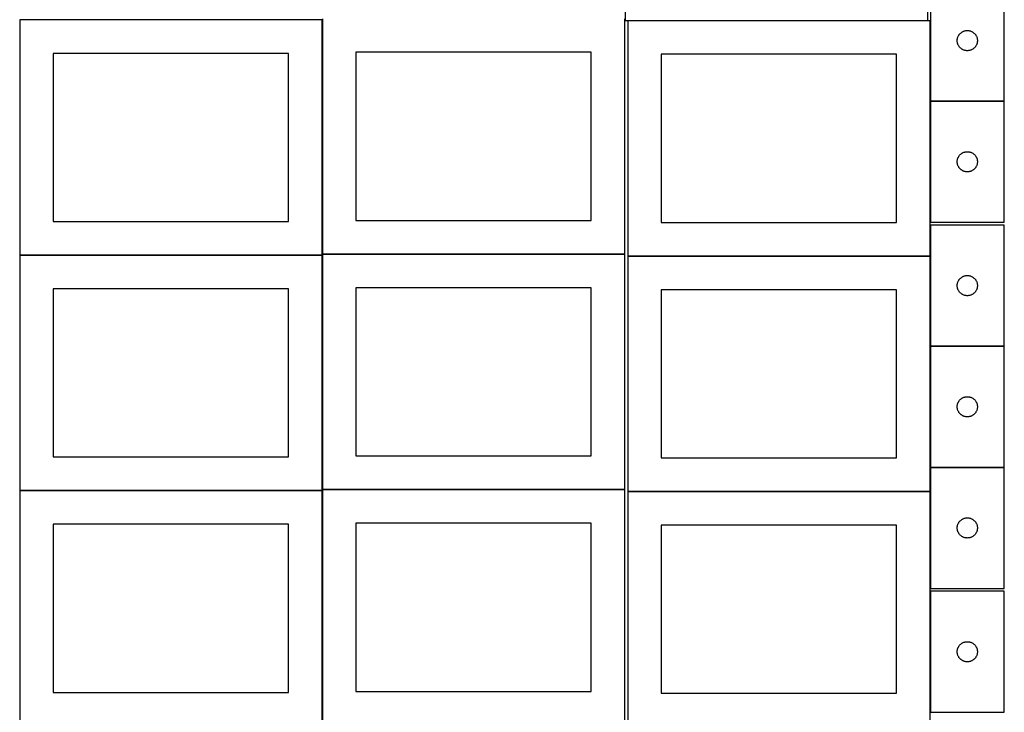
# Model space of a CAD drawing. Header units: millimetres. Extents: x 7 to 1493, y 7 to 2993.
# Tile 4 of 15: x 7 to 1471, y 731 to 1761. Entities that reach past the tile are written whole.
import ezdxf

# ---------------------------------------------------------------- set-up
doc = ezdxf.new("R2010")
doc.units = ezdxf.units.MM
doc.layers.add('COMMON', color=5, linetype='CONTINUOUS', true_color=0x0000ff)
doc.layers.add('CUT', color=7, linetype='CONTINUOUS', true_color=0x000000)

msp = doc.modelspace()

# ---------------------------------------------------------------- linework, layer by layer
at = {"layer": 'COMMON'}
for p, q in [((456.624735, 1761.299045), (456.624735, 1412.811045)), ((910.899118, 1759.987707), (1357.153, 1759.987707)), ((1360.999118, 1759.887707), (1360.999118, 1640.247744)), ((1360.999118, 1640.047743), (1360.999118, 1460.047743)), ((1361.099119, 1640.147743), (1471.099119, 1640.147743)), ((1360.999118, 1455.873404), (1360.999118, 1409.887707)), ((456.524735, 1411.199045), (6.524735, 1411.199045)), ((456.629985, 1062.611044), (456.629985, 1411.099044)), ((456.729985, 1412.711044), (906.729985, 1412.711044)), ((910.899118, 1409.787706), (1360.899118, 1409.787706)), ((1360.999118, 1409.687706), (1360.999118, 1275.873404)), ((1360.999118, 1275.673403), (1360.999118, 1095.673403)), ((1361.099119, 1275.773403), (1471.099119, 1275.773403)), ((1360.999118, 1095.473402), (1360.999118, 1059.687706)), ((1361.099119, 1095.573402), (1471.099119, 1095.573402)), ((6.524735, 1060.999043), (456.524735, 1060.999043)), ((456.624735, 1060.899043), (456.624735, 712.411043)), ((906.729985, 1062.511044), (456.729985, 1062.511044)), ((1360.899118, 1059.587706), (910.899118, 1059.587706)), ((1360.999118, 1059.487705), (1360.999118, 915.473402)), ((1360.999118, 911.299063), (1360.999118, 731.299063))]:
    msp.add_line(p, q, dxfattribs=at)
at = {"layer": 'CUT'}
for p, q in [((907.153, 2110.087708), (907.153, 1760.087708)), ((1357.153, 1760.087708), (1357.153, 2110.087708)), ((1361.099119, 1820.247744), (1361.099119, 1640.247744)), ((1471.099119, 1640.247744), (1471.099119, 1820.247744)), ((456.524735, 1761.299045), (6.524735, 1761.299045)), ((6.524735, 1761.299045), (6.524735, 1411.299045)), ((456.524735, 1411.299045), (456.524735, 1761.299045)), ((456.729985, 1762.811045), (456.729985, 1412.811045)), ((906.729985, 1412.811045), (906.729985, 1762.811045)), ((907.153, 1760.087708), (1357.153, 1760.087708)), ((1360.899118, 1759.887707), (910.899118, 1759.887707)), ((910.899118, 1759.887707), (910.899118, 1409.887707)), ((1360.899118, 1409.887707), (1360.899118, 1759.887707)), ((1407.407803, 1742.473169), (1408.048676, 1742.904377)), ((1408.048676, 1742.904377), (1408.710898, 1743.302022)), ((1408.710898, 1743.302022), (1409.392712, 1743.66505)), ((1409.392712, 1743.66505), (1410.092311, 1743.992497)), ((1410.092311, 1743.992497), (1410.807838, 1744.283496)), ((1410.807838, 1744.283496), (1411.537397, 1744.537274)), ((1411.537397, 1744.537274), (1412.279052, 1744.75316)), ((1412.279052, 1744.75316), (1413.030838, 1744.930579)), ((1413.030838, 1744.930579), (1413.79076, 1745.069062)), ((1413.79076, 1745.069062), (1414.556804, 1745.168242)), ((1414.556804, 1745.168242), (1415.326938, 1745.227855)), ((1415.326938, 1745.227855), (1416.099119, 1745.247744)), ((1416.099119, 1745.247744), (1416.8713, 1745.227855)), ((1416.8713, 1745.227855), (1417.641434, 1745.168242)), ((1417.641434, 1745.168242), (1418.407478, 1745.069062)), ((1418.407478, 1745.069062), (1419.1674, 1744.930579)), ((1419.1674, 1744.930579), (1419.919186, 1744.75316)), ((1419.919186, 1744.75316), (1420.660842, 1744.537274)), ((1420.660842, 1744.537274), (1421.3904, 1744.283496)), ((1421.3904, 1744.283496), (1422.105928, 1743.992497)), ((1422.105928, 1743.992497), (1422.805526, 1743.66505)), ((1422.805526, 1743.66505), (1423.48734, 1743.302022)), ((1423.48734, 1743.302022), (1424.149562, 1742.904377)), ((1424.149562, 1742.904377), (1424.790436, 1742.473169)), ((1401.104092, 1730.633962), (1401.143856, 1731.405376)), ((1401.104092, 1729.861525), (1401.104092, 1730.633962)), ((1401.143856, 1729.090112), (1401.104092, 1729.861525)), ((1401.143856, 1731.405376), (1401.223279, 1732.173719)), ((1401.223279, 1728.321768), (1401.143856, 1729.090112)), ((1401.223279, 1732.173719), (1401.34215, 1732.936955)), ((1401.34215, 1727.558532), (1401.223279, 1728.321768)), ((1401.34215, 1732.936955), (1401.500154, 1733.69306)), ((1401.500154, 1733.69306), (1401.696871, 1734.440028)), ((1401.696871, 1734.440028), (1401.931781, 1735.175879)), ((1401.931781, 1735.175879), (1402.20426, 1735.898662)), ((1402.20426, 1735.898662), (1402.513585, 1736.60646)), ((1402.513585, 1736.60646), (1402.858937, 1737.297395)), ((1402.858937, 1737.297395), (1403.2394, 1737.969636)), ((1403.2394, 1737.969636), (1403.653964, 1738.6214)), ((1403.653964, 1738.6214), (1404.10153, 1739.250958)), ((1404.10153, 1739.250958), (1404.580912, 1739.856641)), ((1404.580912, 1739.856641), (1405.090839, 1740.436844)), ((1405.090839, 1740.436844), (1405.629957, 1740.990027)), ((1405.629957, 1740.990027), (1406.196837, 1741.514723)), ((1406.196837, 1741.514723), (1406.789977, 1742.009541)), ((1406.789977, 1742.009541), (1407.407803, 1742.473169)), ((1424.790436, 1742.473169), (1425.408261, 1742.009541)), ((1425.408261, 1742.009541), (1426.001401, 1741.514723)), ((1426.001401, 1741.514723), (1426.568281, 1740.990027)), ((1426.568281, 1740.990027), (1427.1074, 1740.436844)), ((1427.1074, 1740.436844), (1427.617326, 1739.856641)), ((1427.617326, 1739.856641), (1428.096708, 1739.250958)), ((1428.096708, 1739.250958), (1428.544274, 1738.6214)), ((1428.544274, 1738.6214), (1428.958839, 1737.969636)), ((1428.958839, 1737.969636), (1429.339301, 1737.297395)), ((1429.339301, 1737.297395), (1429.684653, 1736.60646)), ((1429.684653, 1736.60646), (1429.993979, 1735.898662)), ((1429.993979, 1735.898662), (1430.266458, 1735.175879)), ((1430.266458, 1735.175879), (1430.501367, 1734.440028)), ((1430.501367, 1734.440028), (1430.698085, 1733.69306)), ((1430.698085, 1733.69306), (1430.856088, 1732.936955)), ((1430.856088, 1732.936955), (1430.974959, 1732.173719)), ((1430.974959, 1728.321768), (1430.856088, 1727.558532)), ((1430.974959, 1732.173719), (1431.054382, 1731.405376)), ((1431.054382, 1729.090112), (1430.974959, 1728.321768)), ((1431.054382, 1731.405376), (1431.094146, 1730.633962)), ((1431.094146, 1729.861525), (1431.054382, 1729.090112)), ((1431.094146, 1730.633962), (1431.094146, 1729.861525)), ((1401.500154, 1726.802428), (1401.34215, 1727.558532)), ((1401.696871, 1726.055459), (1401.500154, 1726.802428)), ((1401.931781, 1725.319608), (1401.696871, 1726.055459)), ((1402.20426, 1724.596825), (1401.931781, 1725.319608)), ((1402.513585, 1723.889028), (1402.20426, 1724.596825)), ((1402.858937, 1723.198093), (1402.513585, 1723.889028)), ((1403.2394, 1722.525852), (1402.858937, 1723.198093)), ((1403.653964, 1721.874088), (1403.2394, 1722.525852)), ((1404.10153, 1721.244529), (1403.653964, 1721.874088)), ((1404.580912, 1720.638846), (1404.10153, 1721.244529)), ((1405.090839, 1720.058644), (1404.580912, 1720.638846)), ((1405.629957, 1719.505461), (1405.090839, 1720.058644)), ((1406.196837, 1718.980765), (1405.629957, 1719.505461)), ((1406.789977, 1718.485947), (1406.196837, 1718.980765)), ((1407.407803, 1718.022319), (1406.789977, 1718.485947)), ((1408.048676, 1717.59111), (1407.407803, 1718.022319)), ((1408.710898, 1717.193465), (1408.048676, 1717.59111)), ((1409.392712, 1716.830437), (1408.710898, 1717.193465)), ((1410.092311, 1716.50299), (1409.392712, 1716.830437)), ((1410.807838, 1716.211991), (1410.092311, 1716.50299)), ((1411.537397, 1715.958213), (1410.807838, 1716.211991)), ((1412.279052, 1715.742328), (1411.537397, 1715.958213)), ((1413.030838, 1715.564908), (1412.279052, 1715.742328)), ((1413.79076, 1715.426425), (1413.030838, 1715.564908)), ((1414.556804, 1715.327246), (1413.79076, 1715.426425)), ((1415.326938, 1715.267632), (1414.556804, 1715.327246)), ((1416.099119, 1715.247744), (1415.326938, 1715.267632)), ((1416.8713, 1715.267632), (1416.099119, 1715.247744)), ((1417.641434, 1715.327246), (1416.8713, 1715.267632)), ((1418.407478, 1715.426425), (1417.641434, 1715.327246)), ((1419.1674, 1715.564908), (1418.407478, 1715.426425)), ((1419.919186, 1715.742328), (1419.1674, 1715.564908)), ((1420.660842, 1715.958213), (1419.919186, 1715.742328)), ((1421.3904, 1716.211991), (1420.660842, 1715.958213)), ((1422.105928, 1716.50299), (1421.3904, 1716.211991)), ((1422.805526, 1716.830437), (1422.105928, 1716.50299)), ((1423.48734, 1717.193465), (1422.805526, 1716.830437)), ((1424.149562, 1717.59111), (1423.48734, 1717.193465)), ((1424.790436, 1718.022319), (1424.149562, 1717.59111)), ((1425.408261, 1718.485947), (1424.790436, 1718.022319)), ((1426.001401, 1718.980765), (1425.408261, 1718.485947)), ((1426.568281, 1719.505461), (1426.001401, 1718.980765)), ((1427.1074, 1720.058644), (1426.568281, 1719.505461)), ((1427.617326, 1720.638846), (1427.1074, 1720.058644)), ((1428.096708, 1721.244529), (1427.617326, 1720.638846)), ((1428.544274, 1721.874088), (1428.096708, 1721.244529)), ((1428.958839, 1722.525852), (1428.544274, 1721.874088)), ((1429.339301, 1723.198093), (1428.958839, 1722.525852)), ((1429.684653, 1723.889028), (1429.339301, 1723.198093)), ((1429.993979, 1724.596825), (1429.684653, 1723.889028)), ((1430.266458, 1725.319608), (1429.993979, 1724.596825)), ((1430.501367, 1726.055459), (1430.266458, 1725.319608)), ((1430.698085, 1726.802428), (1430.501367, 1726.055459)), ((1430.856088, 1727.558532), (1430.698085, 1726.802428)), ((406.524735, 1711.299045), (56.524735, 1711.299045)), ((56.524735, 1711.299045), (56.524735, 1461.299045)), ((406.524735, 1461.299045), (406.524735, 1711.299045)), ((856.729985, 1712.811045), (506.729985, 1712.811045)), ((506.729985, 1712.811045), (506.729985, 1462.811045)), ((856.729985, 1462.811045), (856.729985, 1712.811045)), ((1310.899118, 1709.887707), (960.899118, 1709.887707)), ((960.899118, 1709.887707), (960.899118, 1459.887707)), ((1310.899118, 1459.887707), (1310.899118, 1709.887707)), ((1361.099119, 1640.247744), (1471.099119, 1640.247744)), ((1471.099119, 1640.047743), (1361.099119, 1640.047743)), ((1361.099119, 1640.047743), (1361.099119, 1460.047743)), ((1471.099119, 1460.047743), (1471.099119, 1640.047743)), ((1401.223279, 1551.973718), (1401.34215, 1552.736954)), ((1401.34215, 1552.736954), (1401.500154, 1553.493059)), ((1401.500154, 1553.493059), (1401.696871, 1554.240027)), ((1401.696871, 1554.240027), (1401.931781, 1554.975878)), ((1401.931781, 1554.975878), (1402.20426, 1555.698661)), ((1402.20426, 1555.698661), (1402.513585, 1556.406459)), ((1402.513585, 1556.406459), (1402.858937, 1557.097394)), ((1402.858937, 1557.097394), (1403.2394, 1557.769635)), ((1403.2394, 1557.769635), (1403.653964, 1558.421399)), ((1403.653964, 1558.421399), (1404.10153, 1559.050957)), ((1404.10153, 1559.050957), (1404.580912, 1559.65664)), ((1404.580912, 1559.65664), (1405.090839, 1560.236843)), ((1405.090839, 1560.236843), (1405.629957, 1560.790026)), ((1405.629957, 1560.790026), (1406.196837, 1561.314722)), ((1406.196837, 1561.314722), (1406.789977, 1561.80954)), ((1406.789977, 1561.80954), (1407.407803, 1562.273168)), ((1407.407803, 1562.273168), (1408.048676, 1562.704376)), ((1408.048676, 1562.704376), (1408.710898, 1563.102021)), ((1408.710898, 1563.102021), (1409.392712, 1563.465049)), ((1409.392712, 1563.465049), (1410.092311, 1563.792496)), ((1410.092311, 1563.792496), (1410.807838, 1564.083495)), ((1410.807838, 1564.083495), (1411.537397, 1564.337273)), ((1411.537397, 1564.337273), (1412.279052, 1564.553159)), ((1412.279052, 1564.553159), (1413.030838, 1564.730578)), ((1413.030838, 1564.730578), (1413.79076, 1564.869061)), ((1413.79076, 1564.869061), (1414.556804, 1564.968241)), ((1414.556804, 1564.968241), (1415.326938, 1565.027854)), ((1415.326938, 1565.027854), (1416.099119, 1565.047743)), ((1416.099119, 1565.047743), (1416.8713, 1565.027854)), ((1416.8713, 1565.027854), (1417.641434, 1564.968241)), ((1417.641434, 1564.968241), (1418.407478, 1564.869061)), ((1418.407478, 1564.869061), (1419.1674, 1564.730578)), ((1419.1674, 1564.730578), (1419.919186, 1564.553159)), ((1419.919186, 1564.553159), (1420.660842, 1564.337273)), ((1420.660842, 1564.337273), (1421.3904, 1564.083495)), ((1421.3904, 1564.083495), (1422.105928, 1563.792496)), ((1422.105928, 1563.792496), (1422.805526, 1563.465049)), ((1422.805526, 1563.465049), (1423.48734, 1563.102021)), ((1423.48734, 1563.102021), (1424.149562, 1562.704376)), ((1424.149562, 1562.704376), (1424.790436, 1562.273168)), ((1424.790436, 1562.273168), (1425.408261, 1561.80954)), ((1425.408261, 1561.80954), (1426.001401, 1561.314722)), ((1426.001401, 1561.314722), (1426.568281, 1560.790026)), ((1426.568281, 1560.790026), (1427.1074, 1560.236843)), ((1427.1074, 1560.236843), (1427.617326, 1559.65664)), ((1427.617326, 1559.65664), (1428.096708, 1559.050957)), ((1428.096708, 1559.050957), (1428.544274, 1558.421399)), ((1428.544274, 1558.421399), (1428.958839, 1557.769635)), ((1428.958839, 1557.769635), (1429.339301, 1557.097394)), ((1429.339301, 1557.097394), (1429.684653, 1556.406459)), ((1429.684653, 1556.406459), (1429.993979, 1555.698661)), ((1429.993979, 1555.698661), (1430.266458, 1554.975878)), ((1430.266458, 1554.975878), (1430.501367, 1554.240027)), ((1430.501367, 1554.240027), (1430.698085, 1553.493059)), ((1430.698085, 1553.493059), (1430.856088, 1552.736954)), ((1430.856088, 1552.736954), (1430.974959, 1551.973718)), ((1401.104092, 1550.433961), (1401.143856, 1551.205375)), ((1401.104092, 1549.661524), (1401.104092, 1550.433961)), ((1401.143856, 1548.890111), (1401.104092, 1549.661524)), ((1401.143856, 1551.205375), (1401.223279, 1551.973718)), ((1401.223279, 1548.121767), (1401.143856, 1548.890111)), ((1401.34215, 1547.358531), (1401.223279, 1548.121767)), ((1401.500154, 1546.602427), (1401.34215, 1547.358531)), ((1401.696871, 1545.855458), (1401.500154, 1546.602427)), ((1401.931781, 1545.119607), (1401.696871, 1545.855458)), ((1402.20426, 1544.396824), (1401.931781, 1545.119607)), ((1402.513585, 1543.689027), (1402.20426, 1544.396824)), ((1402.858937, 1542.998092), (1402.513585, 1543.689027)), ((1403.2394, 1542.325851), (1402.858937, 1542.998092)), ((1403.653964, 1541.674087), (1403.2394, 1542.325851)), ((1404.10153, 1541.044528), (1403.653964, 1541.674087)), ((1404.580912, 1540.438845), (1404.10153, 1541.044528)), ((1405.090839, 1539.858643), (1404.580912, 1540.438845)), ((1405.629957, 1539.30546), (1405.090839, 1539.858643)), ((1406.196837, 1538.780764), (1405.629957, 1539.30546)), ((1406.789977, 1538.285946), (1406.196837, 1538.780764)), ((1407.407803, 1537.822318), (1406.789977, 1538.285946)), ((1408.048676, 1537.391109), (1407.407803, 1537.822318)), ((1424.790436, 1537.822318), (1424.149562, 1537.391109)), ((1425.408261, 1538.285946), (1424.790436, 1537.822318)), ((1426.001401, 1538.780764), (1425.408261, 1538.285946)), ((1426.568281, 1539.30546), (1426.001401, 1538.780764)), ((1427.1074, 1539.858643), (1426.568281, 1539.30546)), ((1427.617326, 1540.438845), (1427.1074, 1539.858643)), ((1428.096708, 1541.044528), (1427.617326, 1540.438845)), ((1428.544274, 1541.674087), (1428.096708, 1541.044528)), ((1428.958839, 1542.325851), (1428.544274, 1541.674087)), ((1429.339301, 1542.998092), (1428.958839, 1542.325851)), ((1429.684653, 1543.689027), (1429.339301, 1542.998092)), ((1429.993979, 1544.396824), (1429.684653, 1543.689027)), ((1430.266458, 1545.119607), (1429.993979, 1544.396824)), ((1430.501367, 1545.855458), (1430.266458, 1545.119607)), ((1430.698085, 1546.602427), (1430.501367, 1545.855458)), ((1430.856088, 1547.358531), (1430.698085, 1546.602427)), ((1430.974959, 1548.121767), (1430.856088, 1547.358531)), ((1430.974959, 1551.973718), (1431.054382, 1551.205375)), ((1431.054382, 1548.890111), (1430.974959, 1548.121767)), ((1431.054382, 1551.205375), (1431.094146, 1550.433961)), ((1431.094146, 1549.661524), (1431.054382, 1548.890111)), ((1431.094146, 1550.433961), (1431.094146, 1549.661524)), ((1408.710898, 1536.993464), (1408.048676, 1537.391109)), ((1409.392712, 1536.630436), (1408.710898, 1536.993464)), ((1410.092311, 1536.302989), (1409.392712, 1536.630436)), ((1410.807838, 1536.01199), (1410.092311, 1536.302989)), ((1411.537397, 1535.758212), (1410.807838, 1536.01199)), ((1412.279052, 1535.542327), (1411.537397, 1535.758212)), ((1413.030838, 1535.364907), (1412.279052, 1535.542327)), ((1413.79076, 1535.226424), (1413.030838, 1535.364907)), ((1414.556804, 1535.127245), (1413.79076, 1535.226424)), ((1415.326938, 1535.067631), (1414.556804, 1535.127245)), ((1416.099119, 1535.047743), (1415.326938, 1535.067631)), ((1416.8713, 1535.067631), (1416.099119, 1535.047743)), ((1417.641434, 1535.127245), (1416.8713, 1535.067631)), ((1418.407478, 1535.226424), (1417.641434, 1535.127245)), ((1419.1674, 1535.364907), (1418.407478, 1535.226424)), ((1419.919186, 1535.542327), (1419.1674, 1535.364907)), ((1420.660842, 1535.758212), (1419.919186, 1535.542327)), ((1421.3904, 1536.01199), (1420.660842, 1535.758212)), ((1422.105928, 1536.302989), (1421.3904, 1536.01199)), ((1422.805526, 1536.630436), (1422.105928, 1536.302989)), ((1423.48734, 1536.993464), (1422.805526, 1536.630436)), ((1424.149562, 1537.391109), (1423.48734, 1536.993464)), ((56.524735, 1461.299045), (406.524735, 1461.299045)), ((506.729985, 1462.811045), (856.729985, 1462.811045)), ((960.899118, 1459.887707), (1310.899118, 1459.887707)), ((1361.099119, 1460.047743), (1471.099119, 1460.047743)), ((1471.099119, 1455.873404), (1361.099119, 1455.873404)), ((1361.099119, 1455.873404), (1361.099119, 1275.873404)), ((1471.099119, 1275.873404), (1471.099119, 1455.873404)), ((6.524735, 1411.299045), (456.524735, 1411.299045)), ((456.524735, 1411.099044), (6.524735, 1411.099044)), ((6.524735, 1411.099044), (6.524735, 1061.099044)), ((456.524735, 1061.099044), (456.524735, 1411.099044)), ((456.729985, 1412.811045), (906.729985, 1412.811045)), ((906.729985, 1412.611044), (456.729985, 1412.611044)), ((456.729985, 1412.611044), (456.729985, 1062.611044)), ((906.729985, 1062.611044), (906.729985, 1412.611044)), ((910.899118, 1409.887707), (1360.899118, 1409.887707)), ((1360.899118, 1409.687706), (910.899118, 1409.687706)), ((910.899118, 1409.687706), (910.899118, 1059.687706)), ((1360.899118, 1059.687706), (1360.899118, 1409.687706)), ((1405.629957, 1376.615687), (1406.196837, 1377.140383)), ((1406.196837, 1377.140383), (1406.789977, 1377.635201)), ((1406.789977, 1377.635201), (1407.407803, 1378.098829)), ((1407.407803, 1378.098829), (1408.048676, 1378.530037)), ((1408.048676, 1378.530037), (1408.710898, 1378.927682)), ((1408.710898, 1378.927682), (1409.392712, 1379.29071)), ((1409.392712, 1379.29071), (1410.092311, 1379.618157)), ((1410.092311, 1379.618157), (1410.807838, 1379.909156)), ((1410.807838, 1379.909156), (1411.537397, 1380.162935)), ((1411.537397, 1380.162935), (1412.279052, 1380.37882)), ((1412.279052, 1380.37882), (1413.030838, 1380.556239)), ((1413.030838, 1380.556239), (1413.79076, 1380.694722)), ((1413.79076, 1380.694722), (1414.556804, 1380.793902)), ((1414.556804, 1380.793902), (1415.326938, 1380.853515)), ((1415.326938, 1380.853515), (1416.099119, 1380.873404)), ((1416.099119, 1380.873404), (1416.8713, 1380.853515)), ((1416.8713, 1380.853515), (1417.641434, 1380.793902)), ((1417.641434, 1380.793902), (1418.407478, 1380.694722)), ((1418.407478, 1380.694722), (1419.1674, 1380.556239)), ((1419.1674, 1380.556239), (1419.919186, 1380.37882)), ((1419.919186, 1380.37882), (1420.660842, 1380.162935)), ((1420.660842, 1380.162935), (1421.3904, 1379.909156)), ((1421.3904, 1379.909156), (1422.105928, 1379.618157)), ((1422.105928, 1379.618157), (1422.805526, 1379.29071)), ((1422.805526, 1379.29071), (1423.48734, 1378.927682)), ((1423.48734, 1378.927682), (1424.149562, 1378.530037)), ((1424.149562, 1378.530037), (1424.790436, 1378.098829)), ((1424.790436, 1378.098829), (1425.408261, 1377.635201)), ((1425.408261, 1377.635201), (1426.001401, 1377.140383)), ((1426.001401, 1377.140383), (1426.568281, 1376.615687)), ((856.729985, 1362.611044), (506.729985, 1362.611044)), ((506.729985, 1362.611044), (506.729985, 1112.611044)), ((856.729985, 1112.611044), (856.729985, 1362.611044)), ((1401.104092, 1366.259623), (1401.143856, 1367.031036)), ((1401.104092, 1365.487185), (1401.104092, 1366.259623)), ((1401.143856, 1364.715772), (1401.104092, 1365.487185)), ((1401.143856, 1367.031036), (1401.223279, 1367.799379)), ((1401.223279, 1363.947429), (1401.143856, 1364.715772)), ((1401.223279, 1367.799379), (1401.34215, 1368.562615)), ((1401.34215, 1363.184192), (1401.223279, 1363.947429)), ((1401.34215, 1368.562615), (1401.500154, 1369.31872)), ((1401.500154, 1362.428088), (1401.34215, 1363.184192)), ((1401.500154, 1369.31872), (1401.696871, 1370.065688)), ((1401.696871, 1361.681119), (1401.500154, 1362.428088)), ((1401.696871, 1370.065688), (1401.931781, 1370.80154)), ((1401.931781, 1370.80154), (1402.20426, 1371.524322)), ((1402.20426, 1371.524322), (1402.513585, 1372.23212)), ((1402.513585, 1372.23212), (1402.858937, 1372.923055)), ((1402.858937, 1372.923055), (1403.2394, 1373.595296)), ((1403.2394, 1373.595296), (1403.653964, 1374.24706)), ((1403.653964, 1374.24706), (1404.10153, 1374.876618)), ((1404.10153, 1374.876618), (1404.580912, 1375.482302)), ((1404.580912, 1375.482302), (1405.090839, 1376.062504)), ((1405.090839, 1376.062504), (1405.629957, 1376.615687)), ((1426.568281, 1376.615687), (1427.1074, 1376.062504)), ((1427.1074, 1376.062504), (1427.617326, 1375.482302)), ((1427.617326, 1375.482302), (1428.096708, 1374.876618)), ((1428.096708, 1374.876618), (1428.544274, 1374.24706)), ((1428.544274, 1374.24706), (1428.958839, 1373.595296)), ((1428.958839, 1373.595296), (1429.339301, 1372.923055)), ((1429.339301, 1372.923055), (1429.684653, 1372.23212)), ((1429.684653, 1372.23212), (1429.993979, 1371.524322)), ((1429.993979, 1371.524322), (1430.266458, 1370.80154)), ((1430.266458, 1370.80154), (1430.501367, 1370.065688)), ((1430.501367, 1370.065688), (1430.698085, 1369.31872)), ((1430.698085, 1362.428088), (1430.501367, 1361.681119)), ((1430.698085, 1369.31872), (1430.856088, 1368.562615)), ((1430.856088, 1363.184192), (1430.698085, 1362.428088)), ((1430.856088, 1368.562615), (1430.974959, 1367.799379)), ((1430.974959, 1363.947429), (1430.856088, 1363.184192)), ((1430.974959, 1367.799379), (1431.054382, 1367.031036)), ((1431.054382, 1364.715772), (1430.974959, 1363.947429)), ((1431.054382, 1367.031036), (1431.094146, 1366.259623)), ((1431.094146, 1365.487185), (1431.054382, 1364.715772)), ((1431.094146, 1366.259623), (1431.094146, 1365.487185)), ((406.524735, 1361.099044), (56.524735, 1361.099044)), ((56.524735, 1361.099044), (56.524735, 1111.099044)), ((406.524735, 1111.099044), (406.524735, 1361.099044)), ((1310.899118, 1359.687706), (960.899118, 1359.687706)), ((960.899118, 1359.687706), (960.899118, 1109.687706)), ((1310.899118, 1109.687706), (1310.899118, 1359.687706)), ((1401.931781, 1360.945268), (1401.696871, 1361.681119)), ((1402.20426, 1360.222485), (1401.931781, 1360.945268)), ((1402.513585, 1359.514688), (1402.20426, 1360.222485)), ((1402.858937, 1358.823753), (1402.513585, 1359.514688)), ((1403.2394, 1358.151512), (1402.858937, 1358.823753)), ((1403.653964, 1357.499748), (1403.2394, 1358.151512)), ((1404.10153, 1356.87019), (1403.653964, 1357.499748)), ((1404.580912, 1356.264506), (1404.10153, 1356.87019)), ((1405.090839, 1355.684304), (1404.580912, 1356.264506)), ((1405.629957, 1355.131121), (1405.090839, 1355.684304)), ((1406.196837, 1354.606425), (1405.629957, 1355.131121)), ((1406.789977, 1354.111607), (1406.196837, 1354.606425)), ((1407.407803, 1353.647979), (1406.789977, 1354.111607)), ((1408.048676, 1353.21677), (1407.407803, 1353.647979)), ((1408.710898, 1352.819125), (1408.048676, 1353.21677)), ((1409.392712, 1352.456098), (1408.710898, 1352.819125)), ((1410.092311, 1352.12865), (1409.392712, 1352.456098)), ((1410.807838, 1351.837652), (1410.092311, 1352.12865)), ((1411.537397, 1351.583873), (1410.807838, 1351.837652)), ((1412.279052, 1351.367988), (1411.537397, 1351.583873)), ((1413.030838, 1351.190569), (1412.279052, 1351.367988)), ((1413.79076, 1351.052085), (1413.030838, 1351.190569)), ((1414.556804, 1350.952906), (1413.79076, 1351.052085)), ((1415.326938, 1350.893293), (1414.556804, 1350.952906)), ((1416.099119, 1350.873404), (1415.326938, 1350.893293)), ((1416.8713, 1350.893293), (1416.099119, 1350.873404)), ((1417.641434, 1350.952906), (1416.8713, 1350.893293)), ((1418.407478, 1351.052085), (1417.641434, 1350.952906)), ((1419.1674, 1351.190569), (1418.407478, 1351.052085)), ((1419.919186, 1351.367988), (1419.1674, 1351.190569)), ((1420.660842, 1351.583873), (1419.919186, 1351.367988)), ((1421.3904, 1351.837652), (1420.660842, 1351.583873)), ((1422.105928, 1352.12865), (1421.3904, 1351.837652)), ((1422.805526, 1352.456098), (1422.105928, 1352.12865)), ((1423.48734, 1352.819125), (1422.805526, 1352.456098)), ((1424.149562, 1353.21677), (1423.48734, 1352.819125)), ((1424.790436, 1353.647979), (1424.149562, 1353.21677)), ((1425.408261, 1354.111607), (1424.790436, 1353.647979)), ((1426.001401, 1354.606425), (1425.408261, 1354.111607)), ((1426.568281, 1355.131121), (1426.001401, 1354.606425)), ((1427.1074, 1355.684304), (1426.568281, 1355.131121)), ((1427.617326, 1356.264506), (1427.1074, 1355.684304)), ((1428.096708, 1356.87019), (1427.617326, 1356.264506)), ((1428.544274, 1357.499748), (1428.096708, 1356.87019)), ((1428.958839, 1358.151512), (1428.544274, 1357.499748)), ((1429.339301, 1358.823753), (1428.958839, 1358.151512)), ((1429.684653, 1359.514688), (1429.339301, 1358.823753)), ((1429.993979, 1360.222485), (1429.684653, 1359.514688)), ((1430.266458, 1360.945268), (1429.993979, 1360.222485)), ((1430.501367, 1361.681119), (1430.266458, 1360.945268)), ((1361.099119, 1275.873404), (1471.099119, 1275.873404)), ((1471.099119, 1275.673403), (1361.099119, 1275.673403)), ((1361.099119, 1275.673403), (1361.099119, 1095.673403)), ((1471.099119, 1095.673403), (1471.099119, 1275.673403)), ((1401.104092, 1186.059622), (1401.143856, 1186.831035)), ((1401.143856, 1186.831035), (1401.223279, 1187.599378)), ((1401.223279, 1187.599378), (1401.34215, 1188.362614)), ((1401.34215, 1188.362614), (1401.500154, 1189.118719)), ((1401.500154, 1189.118719), (1401.696871, 1189.865687)), ((1401.696871, 1189.865687), (1401.931781, 1190.601539)), ((1401.931781, 1190.601539), (1402.20426, 1191.324321)), ((1402.20426, 1191.324321), (1402.513585, 1192.032119)), ((1402.513585, 1192.032119), (1402.858937, 1192.723054)), ((1402.858937, 1192.723054), (1403.2394, 1193.395295)), ((1403.2394, 1193.395295), (1403.653964, 1194.047059)), ((1403.653964, 1194.047059), (1404.10153, 1194.676617)), ((1404.10153, 1194.676617), (1404.580912, 1195.282301)), ((1404.580912, 1195.282301), (1405.090839, 1195.862503)), ((1405.090839, 1195.862503), (1405.629957, 1196.415686)), ((1405.629957, 1196.415686), (1406.196837, 1196.940382)), ((1406.196837, 1196.940382), (1406.789977, 1197.4352)), ((1406.789977, 1197.4352), (1407.407803, 1197.898828)), ((1407.407803, 1197.898828), (1408.048676, 1198.330036)), ((1408.048676, 1198.330036), (1408.710898, 1198.727681)), ((1408.710898, 1198.727681), (1409.392712, 1199.090709)), ((1409.392712, 1199.090709), (1410.092311, 1199.418156)), ((1410.092311, 1199.418156), (1410.807838, 1199.709155)), ((1410.807838, 1199.709155), (1411.537397, 1199.962934)), ((1411.537397, 1199.962934), (1412.279052, 1200.178819)), ((1412.279052, 1200.178819), (1413.030838, 1200.356238)), ((1413.030838, 1200.356238), (1413.79076, 1200.494721)), ((1413.79076, 1200.494721), (1414.556804, 1200.593901)), ((1414.556804, 1200.593901), (1415.326938, 1200.653514)), ((1415.326938, 1200.653514), (1416.099119, 1200.673403)), ((1416.099119, 1200.673403), (1416.8713, 1200.653514)), ((1416.8713, 1200.653514), (1417.641434, 1200.593901)), ((1417.641434, 1200.593901), (1418.407478, 1200.494721)), ((1418.407478, 1200.494721), (1419.1674, 1200.356238)), ((1419.1674, 1200.356238), (1419.919186, 1200.178819)), ((1419.919186, 1200.178819), (1420.660842, 1199.962934)), ((1420.660842, 1199.962934), (1421.3904, 1199.709155)), ((1421.3904, 1199.709155), (1422.105928, 1199.418156)), ((1422.105928, 1199.418156), (1422.805526, 1199.090709)), ((1422.805526, 1199.090709), (1423.48734, 1198.727681)), ((1423.48734, 1198.727681), (1424.149562, 1198.330036)), ((1424.149562, 1198.330036), (1424.790436, 1197.898828)), ((1424.790436, 1197.898828), (1425.408261, 1197.4352)), ((1425.408261, 1197.4352), (1426.001401, 1196.940382)), ((1426.001401, 1196.940382), (1426.568281, 1196.415686)), ((1426.568281, 1196.415686), (1427.1074, 1195.862503)), ((1427.1074, 1195.862503), (1427.617326, 1195.282301)), ((1427.617326, 1195.282301), (1428.096708, 1194.676617)), ((1428.096708, 1194.676617), (1428.544274, 1194.047059)), ((1428.544274, 1194.047059), (1428.958839, 1193.395295)), ((1428.958839, 1193.395295), (1429.339301, 1192.723054)), ((1429.339301, 1192.723054), (1429.684653, 1192.032119)), ((1429.684653, 1192.032119), (1429.993979, 1191.324321)), ((1429.993979, 1191.324321), (1430.266458, 1190.601539)), ((1430.266458, 1190.601539), (1430.501367, 1189.865687)), ((1430.501367, 1189.865687), (1430.698085, 1189.118719)), ((1430.698085, 1189.118719), (1430.856088, 1188.362614)), ((1430.856088, 1188.362614), (1430.974959, 1187.599378)), ((1430.974959, 1187.599378), (1431.054382, 1186.831035)), ((1431.054382, 1186.831035), (1431.094146, 1186.059622)), ((1401.104092, 1185.287184), (1401.104092, 1186.059622)), ((1401.143856, 1184.515771), (1401.104092, 1185.287184)), ((1401.223279, 1183.747428), (1401.143856, 1184.515771)), ((1401.34215, 1182.984191), (1401.223279, 1183.747428)), ((1401.500154, 1182.228087), (1401.34215, 1182.984191)), ((1401.696871, 1181.481118), (1401.500154, 1182.228087)), ((1401.931781, 1180.745267), (1401.696871, 1181.481118)), ((1402.20426, 1180.022484), (1401.931781, 1180.745267)), ((1402.513585, 1179.314687), (1402.20426, 1180.022484)), ((1402.858937, 1178.623752), (1402.513585, 1179.314687)), ((1403.2394, 1177.951511), (1402.858937, 1178.623752)), ((1403.653964, 1177.299747), (1403.2394, 1177.951511)), ((1404.10153, 1176.670189), (1403.653964, 1177.299747)), ((1404.580912, 1176.064505), (1404.10153, 1176.670189)), ((1405.090839, 1175.484303), (1404.580912, 1176.064505)), ((1405.629957, 1174.93112), (1405.090839, 1175.484303)), ((1406.196837, 1174.406424), (1405.629957, 1174.93112)), ((1406.789977, 1173.911606), (1406.196837, 1174.406424)), ((1407.407803, 1173.447978), (1406.789977, 1173.911606)), ((1408.048676, 1173.016769), (1407.407803, 1173.447978)), ((1408.710898, 1172.619124), (1408.048676, 1173.016769)), ((1409.392712, 1172.256097), (1408.710898, 1172.619124)), ((1410.092311, 1171.928649), (1409.392712, 1172.256097)), ((1410.807838, 1171.637651), (1410.092311, 1171.928649)), ((1422.105928, 1171.928649), (1421.3904, 1171.637651)), ((1422.805526, 1172.256097), (1422.105928, 1171.928649)), ((1423.48734, 1172.619124), (1422.805526, 1172.256097)), ((1424.149562, 1173.016769), (1423.48734, 1172.619124)), ((1424.790436, 1173.447978), (1424.149562, 1173.016769)), ((1425.408261, 1173.911606), (1424.790436, 1173.447978)), ((1426.001401, 1174.406424), (1425.408261, 1173.911606)), ((1426.568281, 1174.93112), (1426.001401, 1174.406424)), ((1427.1074, 1175.484303), (1426.568281, 1174.93112)), ((1427.617326, 1176.064505), (1427.1074, 1175.484303)), ((1428.096708, 1176.670189), (1427.617326, 1176.064505)), ((1428.544274, 1177.299747), (1428.096708, 1176.670189)), ((1428.958839, 1177.951511), (1428.544274, 1177.299747)), ((1429.339301, 1178.623752), (1428.958839, 1177.951511)), ((1429.684653, 1179.314687), (1429.339301, 1178.623752)), ((1429.993979, 1180.022484), (1429.684653, 1179.314687)), ((1430.266458, 1180.745267), (1429.993979, 1180.022484)), ((1430.501367, 1181.481118), (1430.266458, 1180.745267)), ((1430.698085, 1182.228087), (1430.501367, 1181.481118)), ((1430.856088, 1182.984191), (1430.698085, 1182.228087)), ((1430.974959, 1183.747428), (1430.856088, 1182.984191)), ((1431.054382, 1184.515771), (1430.974959, 1183.747428)), ((1431.094146, 1185.287184), (1431.054382, 1184.515771)), ((1431.094146, 1186.059622), (1431.094146, 1185.287184)), ((1411.537397, 1171.383872), (1410.807838, 1171.637651)), ((1412.279052, 1171.167987), (1411.537397, 1171.383872)), ((1413.030838, 1170.990568), (1412.279052, 1171.167987)), ((1413.79076, 1170.852084), (1413.030838, 1170.990568)), ((1414.556804, 1170.752905), (1413.79076, 1170.852084)), ((1415.326938, 1170.693292), (1414.556804, 1170.752905)), ((1416.099119, 1170.673403), (1415.326938, 1170.693292)), ((1416.8713, 1170.693292), (1416.099119, 1170.673403)), ((1417.641434, 1170.752905), (1416.8713, 1170.693292)), ((1418.407478, 1170.852084), (1417.641434, 1170.752905)), ((1419.1674, 1170.990568), (1418.407478, 1170.852084)), ((1419.919186, 1171.167987), (1419.1674, 1170.990568)), ((1420.660842, 1171.383872), (1419.919186, 1171.167987)), ((1421.3904, 1171.637651), (1420.660842, 1171.383872)), ((56.524735, 1111.099044), (406.524735, 1111.099044)), ((506.729985, 1112.611044), (856.729985, 1112.611044)), ((960.899118, 1109.687706), (1310.899118, 1109.687706)), ((1361.099119, 1095.673403), (1471.099119, 1095.673403)), ((1471.099119, 1095.473402), (1361.099119, 1095.473402)), ((1361.099119, 1095.473402), (1361.099119, 915.473402)), ((1471.099119, 915.473402), (1471.099119, 1095.473402)), ((6.524735, 1061.099044), (456.524735, 1061.099044)), ((456.524735, 1060.899043), (6.524735, 1060.899043)), ((6.524735, 1060.899043), (6.524735, 710.899043)), ((456.524735, 710.899043), (456.524735, 1060.899043)), ((456.729985, 1062.611044), (906.729985, 1062.611044)), ((906.729985, 1062.411043), (456.729985, 1062.411043)), ((456.729985, 1062.411043), (456.729985, 712.411043)), ((906.729985, 712.411043), (906.729985, 1062.411043)), ((910.899118, 1059.687706), (1360.899118, 1059.687706)), ((1360.899118, 1059.487705), (910.899118, 1059.487705)), ((910.899118, 1059.487705), (910.899118, 709.487705)), ((1360.899118, 709.487705), (1360.899118, 1059.487705)), ((406.524735, 1010.899043), (56.524735, 1010.899043)), ((56.524735, 1010.899043), (56.524735, 760.899043)), ((406.524735, 760.899043), (406.524735, 1010.899043)), ((856.729985, 1012.411043), (506.729985, 1012.411043)), ((506.729985, 1012.411043), (506.729985, 762.411043)), ((856.729985, 762.411043), (856.729985, 1012.411043)), ((1401.931781, 1010.401538), (1402.20426, 1011.12432)), ((1402.20426, 1011.12432), (1402.513585, 1011.832118)), ((1402.513585, 1011.832118), (1402.858937, 1012.523053)), ((1402.858937, 1012.523053), (1403.2394, 1013.195294)), ((1403.2394, 1013.195294), (1403.653964, 1013.847058)), ((1403.653964, 1013.847058), (1404.10153, 1014.476616)), ((1404.10153, 1014.476616), (1404.580912, 1015.0823)), ((1404.580912, 1015.0823), (1405.090839, 1015.662502)), ((1405.090839, 1015.662502), (1405.629957, 1016.215685)), ((1405.629957, 1016.215685), (1406.196837, 1016.740381)), ((1406.196837, 1016.740381), (1406.789977, 1017.235199)), ((1406.789977, 1017.235199), (1407.407803, 1017.698827)), ((1407.407803, 1017.698827), (1408.048676, 1018.130035)), ((1408.048676, 1018.130035), (1408.710898, 1018.52768)), ((1408.710898, 1018.52768), (1409.392712, 1018.890708)), ((1409.392712, 1018.890708), (1410.092311, 1019.218155)), ((1410.092311, 1019.218155), (1410.807838, 1019.509154)), ((1410.807838, 1019.509154), (1411.537397, 1019.762933)), ((1411.537397, 1019.762933), (1412.279052, 1019.978818)), ((1412.279052, 1019.978818), (1413.030838, 1020.156237)), ((1413.030838, 1020.156237), (1413.79076, 1020.29472)), ((1413.79076, 1020.29472), (1414.556804, 1020.3939)), ((1414.556804, 1020.3939), (1415.326938, 1020.453513)), ((1415.326938, 1020.453513), (1416.099119, 1020.473402)), ((1416.099119, 1020.473402), (1416.8713, 1020.453513)), ((1416.8713, 1020.453513), (1417.641434, 1020.3939)), ((1417.641434, 1020.3939), (1418.407478, 1020.29472)), ((1418.407478, 1020.29472), (1419.1674, 1020.156237)), ((1419.1674, 1020.156237), (1419.919186, 1019.978818)), ((1419.919186, 1019.978818), (1420.660842, 1019.762933)), ((1420.660842, 1019.762933), (1421.3904, 1019.509154)), ((1421.3904, 1019.509154), (1422.105928, 1019.218155)), ((1422.105928, 1019.218155), (1422.805526, 1018.890708)), ((1422.805526, 1018.890708), (1423.48734, 1018.52768)), ((1423.48734, 1018.52768), (1424.149562, 1018.130035)), ((1424.149562, 1018.130035), (1424.790436, 1017.698827)), ((1424.790436, 1017.698827), (1425.408261, 1017.235199)), ((1425.408261, 1017.235199), (1426.001401, 1016.740381)), ((1426.001401, 1016.740381), (1426.568281, 1016.215685)), ((1426.568281, 1016.215685), (1427.1074, 1015.662502)), ((1427.1074, 1015.662502), (1427.617326, 1015.0823)), ((1427.617326, 1015.0823), (1428.096708, 1014.476616)), ((1428.096708, 1014.476616), (1428.544274, 1013.847058)), ((1428.544274, 1013.847058), (1428.958839, 1013.195294)), ((1428.958839, 1013.195294), (1429.339301, 1012.523053)), ((1429.339301, 1012.523053), (1429.684653, 1011.832118)), ((1429.684653, 1011.832118), (1429.993979, 1011.12432)), ((1429.993979, 1011.12432), (1430.266458, 1010.401538)), ((1310.899118, 1009.487705), (960.899118, 1009.487705)), ((960.899118, 1009.487705), (960.899118, 759.487705)), ((1310.899118, 759.487705), (1310.899118, 1009.487705)), ((1401.104092, 1005.859621), (1401.143856, 1006.631034)), ((1401.104092, 1005.087183), (1401.104092, 1005.859621)), ((1401.143856, 1004.31577), (1401.104092, 1005.087183)), ((1401.143856, 1006.631034), (1401.223279, 1007.399377)), ((1401.223279, 1003.547427), (1401.143856, 1004.31577)), ((1401.223279, 1007.399377), (1401.34215, 1008.162613)), ((1401.34215, 1002.78419), (1401.223279, 1003.547427)), ((1401.34215, 1008.162613), (1401.500154, 1008.918718)), ((1401.500154, 1002.028086), (1401.34215, 1002.78419)), ((1401.500154, 1008.918718), (1401.696871, 1009.665686)), ((1401.696871, 1001.281117), (1401.500154, 1002.028086)), ((1401.696871, 1009.665686), (1401.931781, 1010.401538)), ((1401.931781, 1000.545266), (1401.696871, 1001.281117)), ((1402.20426, 999.822483), (1401.931781, 1000.545266)), ((1402.513585, 999.114686), (1402.20426, 999.822483)), ((1402.858937, 998.423751), (1402.513585, 999.114686)), ((1403.2394, 997.75151), (1402.858937, 998.423751)), ((1403.653964, 997.099746), (1403.2394, 997.75151)), ((1404.10153, 996.470188), (1403.653964, 997.099746)), ((1404.580912, 995.864504), (1404.10153, 996.470188)), ((1428.096708, 996.470188), (1427.617326, 995.864504)), ((1428.544274, 997.099746), (1428.096708, 996.470188)), ((1428.958839, 997.75151), (1428.544274, 997.099746)), ((1429.339301, 998.423751), (1428.958839, 997.75151)), ((1429.684653, 999.114686), (1429.339301, 998.423751)), ((1429.993979, 999.822483), (1429.684653, 999.114686)), ((1430.266458, 1000.545266), (1429.993979, 999.822483)), ((1430.266458, 1010.401538), (1430.501367, 1009.665686)), ((1430.501367, 1001.281117), (1430.266458, 1000.545266)), ((1430.501367, 1009.665686), (1430.698085, 1008.918718)), ((1430.698085, 1002.028086), (1430.501367, 1001.281117)), ((1430.698085, 1008.918718), (1430.856088, 1008.162613)), ((1430.856088, 1002.78419), (1430.698085, 1002.028086)), ((1430.856088, 1008.162613), (1430.974959, 1007.399377)), ((1430.974959, 1003.547427), (1430.856088, 1002.78419)), ((1430.974959, 1007.399377), (1431.054382, 1006.631034)), ((1431.054382, 1004.31577), (1430.974959, 1003.547427)), ((1431.054382, 1006.631034), (1431.094146, 1005.859621)), ((1431.094146, 1005.087183), (1431.054382, 1004.31577)), ((1431.094146, 1005.859621), (1431.094146, 1005.087183)), ((1405.090839, 995.284302), (1404.580912, 995.864504)), ((1405.629957, 994.731119), (1405.090839, 995.284302)), ((1406.196837, 994.206423), (1405.629957, 994.731119)), ((1406.789977, 993.711605), (1406.196837, 994.206423)), ((1407.407803, 993.247977), (1406.789977, 993.711605)), ((1408.048676, 992.816768), (1407.407803, 993.247977)), ((1408.710898, 992.419123), (1408.048676, 992.816768)), ((1409.392712, 992.056096), (1408.710898, 992.419123)), ((1410.092311, 991.728648), (1409.392712, 992.056096)), ((1410.807838, 991.43765), (1410.092311, 991.728648)), ((1411.537397, 991.183871), (1410.807838, 991.43765)), ((1412.279052, 990.967986), (1411.537397, 991.183871)), ((1413.030838, 990.790567), (1412.279052, 990.967986)), ((1413.79076, 990.652083), (1413.030838, 990.790567)), ((1414.556804, 990.552904), (1413.79076, 990.652083)), ((1415.326938, 990.493291), (1414.556804, 990.552904)), ((1416.099119, 990.473402), (1415.326938, 990.493291)), ((1416.8713, 990.493291), (1416.099119, 990.473402)), ((1417.641434, 990.552904), (1416.8713, 990.493291)), ((1418.407478, 990.652083), (1417.641434, 990.552904)), ((1419.1674, 990.790567), (1418.407478, 990.652083)), ((1419.919186, 990.967986), (1419.1674, 990.790567)), ((1420.660842, 991.183871), (1419.919186, 990.967986)), ((1421.3904, 991.43765), (1420.660842, 991.183871)), ((1422.105928, 991.728648), (1421.3904, 991.43765)), ((1422.805526, 992.056096), (1422.105928, 991.728648)), ((1423.48734, 992.419123), (1422.805526, 992.056096)), ((1424.149562, 992.816768), (1423.48734, 992.419123)), ((1424.790436, 993.247977), (1424.149562, 992.816768)), ((1425.408261, 993.711605), (1424.790436, 993.247977)), ((1426.001401, 994.206423), (1425.408261, 993.711605)), ((1426.568281, 994.731119), (1426.001401, 994.206423)), ((1427.1074, 995.284302), (1426.568281, 994.731119)), ((1427.617326, 995.864504), (1427.1074, 995.284302)), ((1361.099119, 915.473402), (1471.099119, 915.473402)), ((1471.099119, 911.299063), (1361.099119, 911.299063)), ((1361.099119, 911.299063), (1361.099119, 731.299063)), ((1471.099119, 731.299063), (1471.099119, 911.299063)), ((1409.392712, 834.716369), (1410.092311, 835.043817)), ((1410.092311, 835.043817), (1410.807838, 835.334815)), ((1410.807838, 835.334815), (1411.537397, 835.588594)), ((1411.537397, 835.588594), (1412.279052, 835.804479)), ((1412.279052, 835.804479), (1413.030838, 835.981898)), ((1413.030838, 835.981898), (1413.79076, 836.120381)), ((1413.79076, 836.120381), (1414.556804, 836.219561)), ((1414.556804, 836.219561), (1415.326938, 836.279174)), ((1415.326938, 836.279174), (1416.099119, 836.299063)), ((1416.099119, 836.299063), (1416.8713, 836.279174)), ((1416.8713, 836.279174), (1417.641434, 836.219561)), ((1417.641434, 836.219561), (1418.407478, 836.120381)), ((1418.407478, 836.120381), (1419.1674, 835.981898)), ((1419.1674, 835.981898), (1419.919186, 835.804479)), ((1419.919186, 835.804479), (1420.660842, 835.588594)), ((1420.660842, 835.588594), (1421.3904, 835.334815)), ((1421.3904, 835.334815), (1422.105928, 835.043817)), ((1422.105928, 835.043817), (1422.805526, 834.716369)), ((1401.104092, 821.685282), (1401.143856, 822.456695)), ((1401.104092, 820.912844), (1401.104092, 821.685282)), ((1401.143856, 820.141431), (1401.104092, 820.912844)), ((1401.143856, 822.456695), (1401.223279, 823.225038)), ((1401.223279, 823.225038), (1401.34215, 823.988274)), ((1401.34215, 823.988274), (1401.500154, 824.744379)), ((1401.500154, 824.744379), (1401.696871, 825.491348)), ((1401.696871, 825.491348), (1401.931781, 826.227199)), ((1401.931781, 826.227199), (1402.20426, 826.949981)), ((1402.20426, 826.949981), (1402.513585, 827.657779)), ((1402.513585, 827.657779), (1402.858937, 828.348714)), ((1402.858937, 828.348714), (1403.2394, 829.020955)), ((1403.2394, 829.020955), (1403.653964, 829.672719)), ((1403.653964, 829.672719), (1404.10153, 830.302277)), ((1404.10153, 830.302277), (1404.580912, 830.907961)), ((1404.580912, 830.907961), (1405.090839, 831.488163)), ((1405.090839, 831.488163), (1405.629957, 832.041346)), ((1405.629957, 832.041346), (1406.196837, 832.566042)), ((1406.196837, 832.566042), (1406.789977, 833.06086)), ((1406.789977, 833.06086), (1407.407803, 833.524488)), ((1407.407803, 833.524488), (1408.048676, 833.955696)), ((1408.048676, 833.955696), (1408.710898, 834.353342)), ((1408.710898, 834.353342), (1409.392712, 834.716369)), ((1422.805526, 834.716369), (1423.48734, 834.353342)), ((1423.48734, 834.353342), (1424.149562, 833.955696)), ((1424.149562, 833.955696), (1424.790436, 833.524488)), ((1424.790436, 833.524488), (1425.408261, 833.06086)), ((1425.408261, 833.06086), (1426.001401, 832.566042)), ((1426.001401, 832.566042), (1426.568281, 832.041346)), ((1426.568281, 832.041346), (1427.1074, 831.488163)), ((1427.1074, 831.488163), (1427.617326, 830.907961)), ((1427.617326, 830.907961), (1428.096708, 830.302277)), ((1428.096708, 830.302277), (1428.544274, 829.672719)), ((1428.544274, 829.672719), (1428.958839, 829.020955)), ((1428.958839, 829.020955), (1429.339301, 828.348714)), ((1429.339301, 828.348714), (1429.684653, 827.657779)), ((1429.684653, 827.657779), (1429.993979, 826.949981)), ((1429.993979, 826.949981), (1430.266458, 826.227199)), ((1430.266458, 826.227199), (1430.501367, 825.491348)), ((1430.501367, 825.491348), (1430.698085, 824.744379)), ((1430.698085, 824.744379), (1430.856088, 823.988274)), ((1430.856088, 823.988274), (1430.974959, 823.225038)), ((1430.974959, 823.225038), (1431.054382, 822.456695)), ((1431.054382, 822.456695), (1431.094146, 821.685282)), ((1431.094146, 820.912844), (1431.054382, 820.141431)), ((1431.094146, 821.685282), (1431.094146, 820.912844)), ((1401.223279, 819.373088), (1401.143856, 820.141431)), ((1401.34215, 818.609852), (1401.223279, 819.373088)), ((1401.500154, 817.853747), (1401.34215, 818.609852)), ((1401.696871, 817.106779), (1401.500154, 817.853747)), ((1401.931781, 816.370927), (1401.696871, 817.106779)), ((1402.20426, 815.648145), (1401.931781, 816.370927)), ((1402.513585, 814.940347), (1402.20426, 815.648145)), ((1402.858937, 814.249412), (1402.513585, 814.940347)), ((1403.2394, 813.577171), (1402.858937, 814.249412)), ((1403.653964, 812.925407), (1403.2394, 813.577171)), ((1404.10153, 812.295849), (1403.653964, 812.925407)), ((1404.580912, 811.690165), (1404.10153, 812.295849)), ((1405.090839, 811.109963), (1404.580912, 811.690165)), ((1405.629957, 810.55678), (1405.090839, 811.109963)), ((1406.196837, 810.032084), (1405.629957, 810.55678)), ((1406.789977, 809.537266), (1406.196837, 810.032084)), ((1407.407803, 809.073638), (1406.789977, 809.537266)), ((1408.048676, 808.64243), (1407.407803, 809.073638)), ((1408.710898, 808.244784), (1408.048676, 808.64243)), ((1409.392712, 807.881757), (1408.710898, 808.244784)), ((1410.092311, 807.554309), (1409.392712, 807.881757)), ((1410.807838, 807.263311), (1410.092311, 807.554309)), ((1411.537397, 807.009532), (1410.807838, 807.263311)), ((1412.279052, 806.793647), (1411.537397, 807.009532)), ((1413.030838, 806.616228), (1412.279052, 806.793647)), ((1413.79076, 806.477745), (1413.030838, 806.616228)), ((1414.556804, 806.378565), (1413.79076, 806.477745)), ((1415.326938, 806.318952), (1414.556804, 806.378565)), ((1416.099119, 806.299063), (1415.326938, 806.318952)), ((1416.8713, 806.318952), (1416.099119, 806.299063)), ((1417.641434, 806.378565), (1416.8713, 806.318952)), ((1418.407478, 806.477745), (1417.641434, 806.378565)), ((1419.1674, 806.616228), (1418.407478, 806.477745)), ((1419.919186, 806.793647), (1419.1674, 806.616228)), ((1420.660842, 807.009532), (1419.919186, 806.793647)), ((1421.3904, 807.263311), (1420.660842, 807.009532)), ((1422.105928, 807.554309), (1421.3904, 807.263311)), ((1422.805526, 807.881757), (1422.105928, 807.554309)), ((1423.48734, 808.244784), (1422.805526, 807.881757)), ((1424.149562, 808.64243), (1423.48734, 808.244784)), ((1424.790436, 809.073638), (1424.149562, 808.64243)), ((1425.408261, 809.537266), (1424.790436, 809.073638)), ((1426.001401, 810.032084), (1425.408261, 809.537266)), ((1426.568281, 810.55678), (1426.001401, 810.032084)), ((1427.1074, 811.109963), (1426.568281, 810.55678)), ((1427.617326, 811.690165), (1427.1074, 811.109963)), ((1428.096708, 812.295849), (1427.617326, 811.690165)), ((1428.544274, 812.925407), (1428.096708, 812.295849)), ((1428.958839, 813.577171), (1428.544274, 812.925407)), ((1429.339301, 814.249412), (1428.958839, 813.577171)), ((1429.684653, 814.940347), (1429.339301, 814.249412)), ((1429.993979, 815.648145), (1429.684653, 814.940347)), ((1430.266458, 816.370927), (1429.993979, 815.648145)), ((1430.501367, 817.106779), (1430.266458, 816.370927)), ((1430.698085, 817.853747), (1430.501367, 817.106779)), ((1430.856088, 818.609852), (1430.698085, 817.853747)), ((1430.974959, 819.373088), (1430.856088, 818.609852)), ((1431.054382, 820.141431), (1430.974959, 819.373088)), ((506.729985, 762.411043), (856.729985, 762.411043)), ((56.524735, 760.899043), (406.524735, 760.899043)), ((960.899118, 759.487705), (1310.899118, 759.487705)), ((1361.099119, 731.299063), (1471.099119, 731.299063))]:
    msp.add_line(p, q, dxfattribs=at)

doc.saveas('drawing.dxf')
